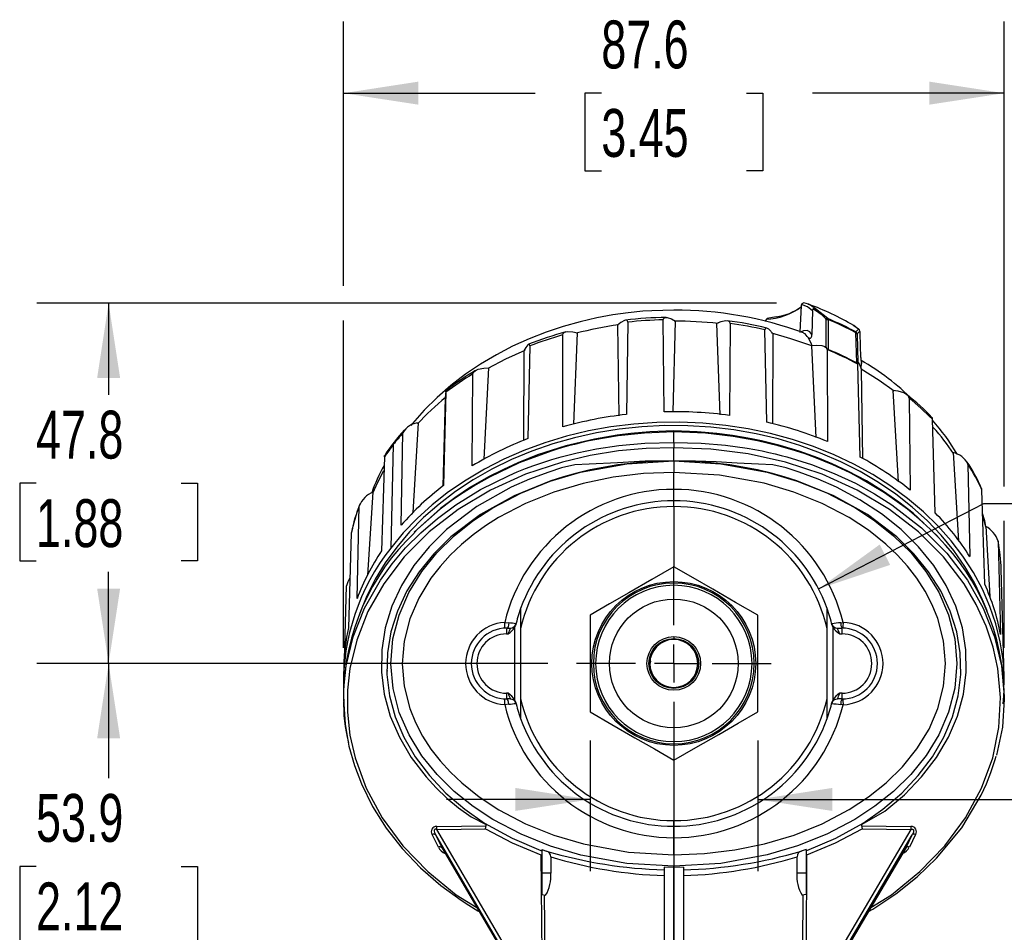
# Model space of a CAD drawing. Header units: millimetres. Extents: x 0 to 838, y 0 to 648.
# Tile 3 of 17: x 87 to 217, y 200 to 321. Entities that reach past the tile are written whole.
import ezdxf

# ---------------------------------------------------------------- set-up
doc = ezdxf.new("R2010")
doc.units = ezdxf.units.MM
doc.header["$LTSCALE"] = 3
doc.linetypes.add('CENTERX2', pattern=[20.32, 12.7, -2.54, 2.54, -2.54])
doc.layers.add('CENTER', color=40, linetype='CENTERX2')
doc.layers.add('DIMENSIONS', color=140, linetype='Continuous', lineweight=25)
doc.styles.add('SLDTEXTSTYLE0', font='TXT', dxfattribs={"width": 0.7})
doc.dimstyles.new('SLDDIMSTYLE0', dxfattribs={"dimtxt": 6.474023, "dimasz": 9.906, "dimexe": 0, "dimexo": 0.0625, "dimgap": 1.618506, "dimtad": 0, "dimtih": 1, "dimtoh": 1, "dimdec": 1, "dimrnd": 1e-09, "dimzin": 12, "dimdsep": 46, "dimtxsty": 'SLDTEXTSTYLE0', "dimsah": 1, "dimcen": 0.09, "dimadec": 0, "dimazin": 3, "dimtfac": 1, "dimtdec": 1, "dimtmove": 0, "dimatfit": 0, "dimfxl": 0, "dimfrac": 2, "dimtolj": 1, "dimtzin": 12, "dimarcsym": 0})
doc.dimstyles.new('SLDDIMSTYLE1', dxfattribs={"dimtxt": 6.474023, "dimasz": 9.906, "dimexe": 0, "dimexo": 0.0625, "dimgap": 1.618506, "dimtad": 0, "dimtih": 1, "dimtoh": 1, "dimdec": 1, "dimrnd": 1e-09, "dimzin": 12, "dimdsep": 46, "dimtxsty": 'SLDTEXTSTYLE0', "dimsah": 1, "dimcen": 0.09, "dimadec": 0, "dimazin": 3, "dimtfac": 1, "dimtdec": 1, "dimtofl": 0, "dimtmove": 0, "dimatfit": 3, "dimfxl": 0, "dimfrac": 2, "dimtolj": 1, "dimtzin": 12, "dimarcsym": 0})
doc.dimstyles.new('SLDDIMSTYLE3', dxfattribs={"dimtxt": 6.474023, "dimasz": 9.906, "dimexe": 0, "dimexo": 0.0625, "dimgap": 1.618506, "dimtad": 0, "dimtih": 1, "dimtoh": 1, "dimdec": 1, "dimrnd": 1e-09, "dimzin": 12, "dimdsep": 46, "dimtxsty": 'SLDTEXTSTYLE0', "dimsah": 1, "dimcen": 0, "dimadec": 0, "dimazin": 3, "dimtfac": 1, "dimtdec": 1, "dimtofl": 0, "dimtmove": 0, "dimatfit": 3, "dimfxl": 0, "dimfrac": 2, "dimtolj": 1, "dimtzin": 12, "dimarcsym": 0})

# ---------------------------------------------------------------- blocks, each defined once
blk = doc.blocks.new('_D_6')
at = {"layer": 'DIMENSIONS'}
for p, q in [((192.7, 245.23), (214.62, 256.54)), ((214.62, 256.54), (233.67, 256.54)), ((238.56, 256.54), (236.38, 256.54)), ((236.38, 256.54), (236.38, 246.25)), ((257.8, 256.54), (259.97, 256.54)), ((259.97, 256.54), (259.97, 246.25)), ((236.38, 246.25), (238.56, 246.25)), ((259.97, 246.25), (257.8, 246.25))]:
    blk.add_line(p, q, dxfattribs=at)
blk.add_solid([(192.7, 245.23), (202.2, 248.42), (200.81, 251.12)], dxfattribs=at)
at = {"layer": 'DIMENSIONS', "char_height": 6.35, "attachment_point": 1, "style": 'SLDTEXTSTYLE0'}
for s, insert in [('%%c', (233.67, 266.17)), ('43.2', (243.45, 266.17)), ('1.70', (238.56, 254.43))]:
    blk.add_mtext(s, dxfattribs=dict(at, insert=insert))
blk = doc.blocks.new('_D_7')
at = {"layer": 'DIMENSIONS'}
for p, q in [((156.79, 235.34), (89.05, 235.34)), ((98.57, 235.34), (98.57, 220.13)), ((88.95, 208.39), (86.78, 208.39)), ((86.78, 208.39), (86.78, 198.1)), ((108.19, 208.39), (110.36, 208.39)), ((110.36, 208.39), (110.36, 198.1)), ((86.78, 198.1), (88.95, 198.1)), ((110.36, 198.1), (108.19, 198.1)), ((98.57, 181.44), (98.57, 196.65)), ((155.58, 181.44), (89.05, 181.44))]:
    blk.add_line(p, q, dxfattribs=at)
for points in [[(98.57, 235.34), (97.05, 225.43), (100.09, 225.43)], [(98.57, 181.44), (100.09, 191.35), (97.05, 191.35)]]:
    blk.add_solid(points, dxfattribs=at)
at = {"layer": 'DIMENSIONS', "char_height": 6.35, "attachment_point": 1, "style": 'SLDTEXTSTYLE0'}
for s, insert in [('53.9', (88.95, 218.03)), ('2.12', (88.95, 206.29))]:
    blk.add_mtext(s, dxfattribs=dict(at, insert=insert))
blk = doc.blocks.new('_D_8')
at = {"layer": 'DIMENSIONS'}
for p, q in [((187.11, 283.14), (89.05, 283.14)), ((98.57, 283.14), (98.57, 270.98)), ((88.95, 259.24), (86.78, 259.24)), ((86.78, 259.24), (86.78, 248.95)), ((108.19, 259.24), (110.36, 259.24)), ((110.36, 259.24), (110.36, 248.95)), ((86.78, 248.95), (88.95, 248.95)), ((110.36, 248.95), (108.19, 248.95)), ((98.57, 235.34), (98.57, 247.5)), ((156.79, 235.34), (89.05, 235.34))]:
    blk.add_line(p, q, dxfattribs=at)
for points in [[(98.57, 283.14), (97.05, 273.23), (100.09, 273.23)], [(98.57, 235.34), (100.09, 245.25), (97.05, 245.25)]]:
    blk.add_solid(points, dxfattribs=at)
at = {"layer": 'DIMENSIONS', "char_height": 6.35, "attachment_point": 1, "style": 'SLDTEXTSTYLE0'}
for s, insert in [('47.8', (88.95, 268.87)), ('1.88', (88.95, 257.13))]:
    blk.add_mtext(s, dxfattribs=dict(at, insert=insert))
blk = doc.blocks.new('_D_9')
at = {"layer": 'DIMENSIONS'}
for p, q in [((129.71, 285.42), (129.71, 320.52)), ((217.32, 258.82), (217.32, 320.52)), ((129.71, 310.99), (155.13, 310.99)), ((163.9, 310.99), (161.72, 310.99)), ((161.72, 310.99), (161.72, 300.7)), ((183.14, 310.99), (185.31, 310.99)), ((185.31, 310.99), (185.31, 300.7)), ((217.32, 310.99), (191.91, 310.99)), ((161.72, 300.7), (163.9, 300.7)), ((185.31, 300.7), (183.14, 300.7)), ((129.71, 237.41), (129.71, 280.85)), ((217.32, 237.41), (217.32, 254.25))]:
    blk.add_line(p, q, dxfattribs=at)
for points in [[(129.71, 310.99), (139.62, 309.47), (139.62, 312.52)], [(217.32, 310.99), (207.41, 312.52), (207.41, 309.47)]]:
    blk.add_solid(points, dxfattribs=at)
at = {"layer": 'DIMENSIONS', "char_height": 6.35, "attachment_point": 1, "style": 'SLDTEXTSTYLE0'}
for s, insert in [('87.6', (163.9, 320.63)), ('3.45', (163.9, 308.89))]:
    blk.add_mtext(s, dxfattribs=dict(at, insert=insert))
blk = doc.blocks.new('_D_10')
at = {"layer": 'DIMENSIONS'}
for p, q in [((162.4, 225.11), (162.4, 207.78)), ((184.63, 225.11), (184.63, 207.78)), ((232.08, 223.36), (229.91, 223.36)), ((229.91, 223.36), (229.91, 213.07)), ((251.32, 223.36), (253.49, 223.36)), ((253.49, 223.36), (253.49, 213.07)), ((162.4, 217.3), (143.35, 217.3)), ((184.63, 217.3), (226.28, 217.3)), ((229.91, 213.07), (232.08, 213.07)), ((253.49, 213.07), (251.32, 213.07))]:
    blk.add_line(p, q, dxfattribs=at)
for points in [[(162.4, 217.3), (152.49, 218.83), (152.49, 215.78)], [(184.63, 217.3), (194.53, 215.78), (194.53, 218.83)]]:
    blk.add_solid(points, dxfattribs=at)
at = {"layer": 'DIMENSIONS', "char_height": 6.35, "attachment_point": 1, "style": 'SLDTEXTSTYLE0'}
for s, insert in [('22.2', (232.08, 233)), ('0.88', (232.08, 221.26)), ('HEX', (232.95, 209.52))]:
    blk.add_mtext(s, dxfattribs=dict(at, insert=insert))
blk = doc.blocks.new('SW_CENTERMARKSYMBOL_0')
at = {"layer": 'CENTER', "color": 0}
for p, q in [((0, 5.08), (0, 12.91)), ((0, 0), (0, 2.54)), ((-5.08, 0), (-12.91, 0)), ((0, 0), (-2.54, 0)), ((0, 0), (0, -2.54)), ((0, 0), (2.54, 0)), ((5.08, 0), (12.91, 0)), ((0, -5.08), (0, -12.91))]:
    blk.add_line(p, q, dxfattribs=at)

msp = doc.modelspace()

# ---------------------------------------------------------------- linework, layer by layer
for p, q in [((190.4, 282.78), (190.21, 279.35)), ((191.38, 283.01), (190.73, 283.16)), ((191.39, 282.98), (191.33, 283)), ((191.88, 282.13), (191.82, 278.98)), ((192.17, 282.27), (192, 282.37)), ((193.17, 281.53), (192.17, 282.27)), ((193.94, 281.09), (192.28, 282.4)), ((172.24, 268.72), (172.12, 280.93)), ((173.44, 268.72), (173.73, 280.76)), ((185.76, 280.94), (185.56, 280.76)), ((185.76, 280.71), (185.76, 280.94)), ((187.08, 281.33), (185.87, 281.09)), ((193.66, 281.05), (193.17, 281.53)), ((193.7, 277.27), (193.69, 280.99)), ((193.94, 281.09), (193.98, 280.96)), ((193.98, 280.96), (193.99, 276.99)), ((166.05, 280.23), (166.22, 268.2)), ((167.4, 280.61), (167.22, 268.37)), ((179.19, 280.46), (179.59, 268.34)), ((180.98, 280.44), (180.91, 268.24)), ((185.83, 267.34), (185.6, 279.6)), ((197.6, 279.98), (197.36, 280.18)), ((197.39, 280.15), (197.36, 280.17)), ((198, 279.69), (197.39, 280.15)), ((197.65, 279.33), (198, 279.69)), ((198.18, 279.44), (197.82, 279.09)), ((158.78, 266.72), (158.78, 278.92)), ((160.24, 267.09), (160.74, 279.19)), ((186.64, 267.13), (186.7, 279.09)), ((191.79, 278.75), (191.82, 278.98)), ((197.66, 279.22), (197.65, 279.33)), ((197.76, 275.2), (197.66, 279.22)), ((197.82, 279.03), (197.91, 275.27)), ((153.64, 276.82), (153.57, 264.91)), ((154.42, 277.46), (154.14, 265.17)), ((191.79, 277.62), (191.78, 277.69)), ((191.78, 277.47), (192.35, 265.3)), ((191.81, 277.46), (191.79, 277.62)), ((193.47, 277.39), (193.7, 277.27)), ((193.92, 277.01), (193.7, 277.27)), ((193.84, 276.97), (193.88, 264.77)), ((193.99, 276.98), (193.92, 277.01)), ((193.99, 276.99), (193.92, 277.01)), ((148.35, 262.45), (149, 274.54)), ((197.82, 275.16), (197.76, 275.2)), ((197.82, 275.16), (197.76, 275.19)), ((197.89, 275.05), (197.89, 275.12)), ((198.21, 262.72), (197.89, 275.05)), ((197.96, 275.26), (197.91, 275.27)), ((198.35, 274.43), (198.35, 274.51)), ((198.56, 262.52), (198.38, 274.34)), ((146.77, 261.54), (146.88, 273.76)), ((202.57, 271.56), (203.27, 259.44)), ((143.18, 270.55), (142.88, 258.87)), ((143.3, 271.31), (142.96, 258.94)), ((204.7, 270.55), (204.86, 258.32)), ((208.17, 255.32), (207.8, 267.73)), ((138.94, 255.39), (139.66, 267.25)), ((137.37, 253.69), (137.58, 265.95)), ((173.52, 264.66), (173.52, 266.07)), ((136.31, 264.37), (135.97, 250.63)), ((173.52, 262.21), (173.52, 263.95)), ((135.14, 262.75), (134.77, 250.29)), ((210.53, 263.32), (211.25, 251.56)), ((173.52, 262.21), (173.52, 262.21)), ((212.51, 261.79), (212.77, 249.51)), ((173.52, 258.44), (173.52, 260.69)), ((214.36, 258.35), (214.33, 258.53)), ((132.96, 247.05), (133.63, 258.05)), ((214.74, 245.85), (214.36, 258.35)), ((131.51, 243.94), (131.81, 256.26)), ((173.52, 256.15), (173.52, 248.17)), ((214.89, 253.41), (214.56, 254.72)), ((214.86, 253.54), (215.41, 244.22)), ((130.74, 252.62), (130.37, 240.07)), ((208.51, 252.19), (207.66, 252.99)), ((216.5, 251.56), (216.84, 239.2)), ((217.27, 235.24), (216.91, 247.84)), ((129.84, 235.86), (130.12, 245.63)), ((153.2, 242.62), (153.2, 239.96)), ((184.63, 235.34), (184.63, 241.76)), ((193.84, 239.96), (193.84, 242.62)), ((151.08, 240.78), (151.64, 240.72)), ((152.45, 240.17), (152.53, 240.39)), ((194.5, 240.39), (194.59, 240.17)), ((195.64, 240.75), (195.95, 240.78)), ((151.34, 239.26), (151.53, 239.26)), ((151.36, 240.02), (151.84, 240.02)), ((152.45, 230.48), (152.45, 240.17)), ((153.2, 239.96), (153.2, 230.69)), ((193.84, 230.69), (193.84, 239.96)), ((194.59, 240.17), (194.59, 230.48)), ((195.19, 240.02), (195.81, 240.02)), ((195.51, 239.26), (195.82, 239.26)), ((173.51, 238.9), (173.51, 238.64)), ((171.06, 237.55), (171.22, 237.53)), ((175.81, 237.53), (175.97, 237.54)), ((129.75, 235.01), (129.71, 233.6)), ((164.98, 235.34), (163.14, 235.34)), ((170.4, 235.66), (170.35, 235.24)), ((173.51, 235.34), (176.69, 235.34)), ((183.88, 235.34), (184.18, 235.34)), ((184.37, 235.34), (184.63, 235.34)), ((217.28, 235.01), (217.27, 235.24)), ((217.32, 233.6), (217.28, 235.01)), ((135.49, 234.42), (135.49, 234.34)), ((129.7, 231.31), (129.7, 230.6)), ((151.53, 231.39), (151.34, 231.39)), ((195.82, 231.39), (195.51, 231.39)), ((151.64, 229.93), (151.08, 229.87)), ((151.84, 230.63), (151.36, 230.63)), ((152.53, 230.26), (152.45, 230.48)), ((153.2, 230.69), (153.2, 228.03)), ((193.84, 228.03), (193.84, 230.69)), ((194.59, 230.48), (194.5, 230.26)), ((195.81, 230.63), (195.19, 230.63)), ((195.95, 229.87), (195.64, 229.9)), ((173.52, 222.51), (173.52, 214.5)), ((142.08, 213.72), (148.65, 213.81)), ((142.09, 213.33), (148.55, 213.42)), ((156.07, 189.48), (142.09, 213.33)), ((204.94, 213.33), (195.81, 197.75)), ((198.38, 213.81), (204.95, 213.72)), ((198.48, 213.42), (204.94, 213.33)), ((142.3, 210.98), (141.47, 212.66)), ((141.9, 212.6), (156.4, 187.87)), ((141.9, 212.6), (142.73, 210.92)), ((173.52, 209.96), (173.52, 212.21)), ((196.6, 198.05), (205.13, 212.6)), ((204.3, 210.92), (205.13, 212.6)), ((205.56, 212.66), (204.74, 210.98)), ((142.73, 210.92), (156.31, 187.76)), ((142.79, 210.83), (142.73, 210.92)), ((142.78, 210.83), (156.35, 187.68)), ((155.89, 210.55), (155.99, 210.5)), ((155.99, 210.67), (156.62, 210.45)), ((155.99, 210.67), (155.99, 207.54)), ((191.04, 210.67), (190.41, 210.44)), ((191.04, 210.67), (191.04, 207.54)), ((191.15, 210.55), (191.04, 210.5)), ((196.59, 197.75), (204.25, 210.83)), ((204.3, 210.92), (196.6, 197.78)), ((204.3, 210.92), (204.24, 210.83)), ((155.89, 209.94), (155.99, 210.01)), ((155.89, 209.94), (156.07, 189.48)), ((157.19, 209.7), (157.19, 207.54)), ((189.85, 207.54), (189.85, 209.7)), ((191.14, 209.94), (191.04, 210.01)), ((191.11, 197.93), (191.14, 209.94)), ((173.52, 208.29), (172.25, 208.31)), ((172.25, 208.31), (172.25, 194.36)), ((173.52, 208.29), (173.52, 208.44)), ((174.79, 208.31), (173.52, 208.29)), ((173.52, 194.35), (173.52, 208.29)), ((174.79, 208.31), (174.79, 194.36)), ((157.19, 207.54), (155.99, 207.54)), ((155.99, 207.54), (155.99, 204.69)), ((191.04, 207.54), (189.85, 207.54)), ((191.04, 207.54), (191.04, 204.69)), ((155.99, 204.69), (156.51, 204.6)), ((156.55, 189.56), (156.37, 204.62)), ((191.04, 204.69), (190.53, 204.6)), ((190.62, 198.01), (190.66, 204.62))]:
    msp.add_line(p, q)
at = {"flags": 128}
for points in [[(173.52, 282.22), (170.61, 282.14), (169.42, 282.06), (167.46, 281.86), (165.44, 281.58), (163.3, 281.18), (161.08, 280.68), (158.84, 280.05), (156.58, 279.3), (154.34, 278.42), (152.14, 277.42), (149.98, 276.3), (147.89, 275.06), (145.88, 273.7), (143.95, 272.22), (142.13, 270.64), (140.43, 268.95), (138.85, 267.17), (138.63, 266.9)], [(191.88, 282.13), (191.23, 282.67), (190.44, 282.94)], [(192.28, 282.4), (191.64, 282.89), (191.39, 282.98)], [(167.4, 280.61), (167.36, 280.8), (167.23, 280.88), (166.97, 280.85), (166.48, 280.58), (166.05, 280.23)], [(172.12, 280.93), (172.17, 281.13), (172.32, 281.23), (172.64, 281.24), (173.22, 281.04), (173.73, 280.76)], [(180.98, 280.44), (180.92, 280.64), (180.76, 280.76), (180.4, 280.8), (179.75, 280.68), (179.19, 280.46)], [(185.78, 281), (185.76, 280.97), (185.76, 280.94)], [(185.91, 281.1), (185.83, 281.06), (185.78, 281)], [(193.94, 281.09), (193.79, 281.1), (193.66, 281.05)], [(193.69, 280.99), (193.68, 281.02), (193.66, 281.05)], [(193.69, 280.99), (193.85, 280.99), (193.98, 280.96)], [(186.7, 279.09), (186.12, 279.68), (185.85, 279.84), (185.68, 279.83), (185.61, 279.72), (185.6, 279.6)], [(191.82, 278.98), (191.55, 279.33), (191.18, 279.49), (190.72, 279.46), (190.19, 279.24)], [(197.36, 280.17), (197.29, 280.22), (197.23, 280.24)], [(158.78, 278.92), (158.84, 279.13), (159.03, 279.27), (159.42, 279.37), (160.12, 279.33), (160.74, 279.19)], [(191.81, 277.46), (189.03, 278.42), (186.5, 279.14)], [(191.2, 278.71), (190.93, 279.08), (190.71, 279.17)], [(191.2, 278.71), (191.33, 278.6), (191.5, 278.5), (191.57, 278.49), (191.6, 278.5), (191.63, 278.51), (191.65, 278.52), (191.67, 278.53), (191.71, 278.58), (191.79, 278.75)], [(191.78, 277.69), (191.36, 278.54), (191.2, 278.71)], [(197.65, 279.33), (197.77, 279.21), (197.82, 279.09)], [(197.66, 279.22), (197.77, 279.13), (197.82, 279.03)], [(197.82, 279.09), (197.82, 279.07), (197.82, 279.03)], [(198.31, 275.91), (198.26, 277.51), (198.21, 279.12)], [(153.75, 276.87), (151.2, 275.71), (148.84, 274.45)], [(154.42, 277.46), (154.39, 277.64), (154.32, 277.7), (154.17, 277.61), (153.89, 277.25), (153.64, 276.82)], [(193.84, 276.97), (193.76, 277.19), (193.57, 277.35), (193.16, 277.49), (192.42, 277.54), (191.78, 277.47)], [(198.31, 275.91), (198.32, 275.64), (198.34, 275.5), (198.35, 275.39), (198.36, 275.35), (198.37, 275.31), (198.38, 275.28), (198.39, 275.26), (198.4, 275.24), (198.42, 275.23), (198.47, 275.27)], [(146.88, 273.76), (146.95, 273.98), (147.15, 274.17), (147.57, 274.37), (148.34, 274.52), (149, 274.54)], [(197.91, 275.27), (197.89, 275.24), (197.82, 275.16)], [(197.89, 275.12), (197.92, 275.26), (197.97, 275.27), (198.09, 275.09), (198.31, 274.56), (198.38, 274.34)], [(198.35, 274.51), (198.41, 275.14), (198.47, 275.28)], [(202.72, 271.45), (200.73, 272.88), (198.35, 274.36)], [(204.7, 270.55), (204.62, 270.78), (204.42, 270.99), (204, 271.24), (203.24, 271.47), (202.57, 271.56)], [(143.3, 271.31), (143.3, 271.48), (143.29, 271.53), (143.27, 271.42), (143.22, 271.02), (143.18, 270.55)], [(207.8, 267.73), (207.79, 267.91), (207.78, 267.94)], [(215.05, 242.33), (214.46, 243.79), (213.38, 246.04), (212.1, 248.22), (210.63, 250.33), (208.97, 252.35), (207.13, 254.27), (205.13, 256.08), (202.97, 257.78), (200.66, 259.36), (198.22, 260.8), (195.66, 262.1), (192.98, 263.26), (190.21, 264.27), (187.35, 265.12), (184.43, 265.81), (181.45, 266.33), (178.43, 266.69), (175.39, 266.88), (172.34, 266.89), (169.29, 266.74), (166.26, 266.42), (163.27, 265.94), (160.34, 265.29), (157.46, 264.47), (154.67, 263.5), (151.97, 262.38), (149.38, 261.11), (146.91, 259.69), (144.57, 258.15), (142.38, 256.48), (140.34, 254.69), (138.47, 252.79), (136.77, 250.79), (135.25, 248.7), (133.92, 246.54), (132.8, 244.3), (131.87, 242.01), (131.77, 241.7)], [(217.33, 232.49), (217.33, 233.42), (217.17, 235.82), (216.8, 238.22), (216.21, 240.58), (215.42, 242.91), (214.43, 245.19), (213.24, 247.41), (211.85, 249.56), (210.27, 251.62), (208.52, 253.6), (206.6, 255.47), (204.51, 257.23), (202.28, 258.88), (199.9, 260.4), (197.4, 261.78), (194.78, 263.02), (192.05, 264.12), (189.24, 265.06), (186.35, 265.84), (183.39, 266.47), (180.39, 266.93), (177.36, 267.23), (174.3, 267.35), (171.25, 267.31), (168.2, 267.1), (165.18, 266.73), (162.2, 266.19), (159.27, 265.48), (156.42, 264.62), (153.64, 263.6), (150.97, 262.44), (148.4, 261.12), (145.96, 259.67), (143.65, 258.09), (141.49, 256.39), (139.48, 254.57), (137.64, 252.65), (135.97, 250.63)], [(173.52, 266.07), (169.61, 265.91), (166.11, 265.53), (163.03, 265.01), (162.08, 264.81), (161.18, 264.61), (160.33, 264.4), (159.53, 264.19), (158.77, 263.98), (158.06, 263.77), (157.39, 263.56), (153.01, 261.94), (149.07, 260.07), (147.27, 259.05), (145.58, 257.99), (144.01, 256.9), (142.53, 255.79), (139.52, 253.14), (139.07, 252.65)], [(173.52, 266.18), (170.33, 266.07), (167.82, 265.85), (165.99, 265.62), (164.51, 265.38), (163, 265.11), (159.21, 264.2), (155.44, 263), (152.82, 261.96), (150.91, 261.09), (148.93, 260.08), (146.57, 258.71), (144.49, 257.33), (142.56, 255.89), (139.08, 252.77)], [(206.71, 253.89), (205.23, 255.28), (203.35, 256.75), (201.3, 258.17), (199.06, 259.55), (196.59, 260.86), (194.49, 261.84), (192.61, 262.62), (190.13, 263.5), (187.59, 264.26), (185.15, 264.87), (184.01, 265.11), (182.86, 265.32), (181.3, 265.58), (179.22, 265.85), (176.62, 266.07), (173.51, 266.18)], [(208.54, 252.09), (207.52, 253.14), (206.06, 254.49), (204.5, 255.79), (201.45, 257.99), (197.96, 260.07), (196.88, 260.63), (195.76, 261.17), (194.61, 261.69), (193.42, 262.19), (192.2, 262.67), (190.94, 263.13), (189.64, 263.56), (187.36, 264.23), (184.61, 264.88), (181.39, 265.46), (177.69, 265.89), (173.52, 266.07)], [(129.74, 230.6), (129.74, 232), (130.06, 235.02), (130.98, 238.87), (132.49, 242.69), (134.6, 246.41), (136.17, 248.58), (137.95, 250.67), (139.95, 252.68), (142.17, 254.59), (144.59, 256.37), (147.89, 258.41), (151.67, 260.29), (152.73, 260.75), (153.83, 261.19), (154.97, 261.61), (156.13, 262.01), (157.33, 262.39), (158.56, 262.74), (160.69, 263.28), (163.24, 263.81), (166.23, 264.26), (169.66, 264.57), (173.52, 264.66)], [(173.52, 263.95), (169.84, 263.86), (166.19, 263.54), (162.42, 262.93), (158.73, 262.06), (153.84, 260.44), (149.21, 258.33), (144.92, 255.76), (141.08, 252.79), (137.77, 249.48), (135.04, 245.91), (132.95, 242.22), (131.46, 238.45), (130.56, 234.66), (130.24, 231.78), (130.24, 228.88), (130.57, 225.84), (131.24, 222.84), (132.72, 218.79), (134.84, 214.87), (137.58, 211.15), (140.88, 207.73), (144.67, 204.67), (147.4, 202.95)], [(173.52, 264.66), (177.13, 264.58), (180.37, 264.31), (183.23, 263.9), (184.25, 263.72), (185.21, 263.53), (186.11, 263.34), (186.96, 263.14), (187.74, 262.94), (188.48, 262.74), (191.75, 261.72), (194.79, 260.54), (197.58, 259.24), (200.13, 257.84), (202.44, 256.37), (206.37, 253.33), (209.7, 249.98), (212.43, 246.41), (214.54, 242.69), (216.05, 238.87), (216.97, 235.02), (217.33, 230.99), (217.31, 230.6)], [(199.63, 202.95), (202.37, 204.67), (206.15, 207.73), (209.45, 211.15), (212.19, 214.87), (214.31, 218.79), (215.79, 222.84), (216.61, 226.85), (216.83, 230.81), (216.47, 234.66), (215.85, 237.51), (214.92, 240.31), (213.62, 243.16), (212, 245.91), (209.26, 249.48), (205.95, 252.79), (202.11, 255.76), (197.82, 258.33), (193.19, 260.44), (188.3, 262.06), (183.37, 263.16), (178.41, 263.78), (173.52, 263.95)], [(135.14, 262.75), (135.17, 262.93), (135.19, 262.95)], [(173.52, 262.21), (169.71, 262.16), (166.03, 261.97), (162.29, 261.77), (160.4, 261.67), (158.64, 261.28), (156.93, 260.74), (154.39, 259.79), (151.95, 258.72), (147.4, 256.15), (143.39, 253.1), (141.07, 250.81), (139.06, 248.33), (137.41, 245.7), (136.13, 242.94), (135.25, 240.08), (134.79, 237.15), (134.74, 234.19), (135.12, 231.26), (135.92, 228.36), (137.12, 225.55), (138.7, 222.86), (140.66, 220.3), (141.98, 218.86), (143.42, 217.48), (144.96, 216.18), (146.63, 215.02), (148.55, 214.04)], [(173.52, 262.21), (169.8, 262.08), (166.09, 261.69), (162.42, 261.02), (160.63, 260.58), (158.88, 260.1), (157.2, 259.56), (152.32, 257.59), (147.86, 255.09), (143.95, 252.12), (141.68, 249.9), (139.73, 247.5), (138.11, 244.96), (136.87, 242.3), (136.01, 239.55), (135.55, 236.74), (135.48, 233.9), (135.83, 231.07), (136.58, 228.28), (137.71, 225.57), (139.23, 222.95), (141.11, 220.46), (143.3, 218.15), (145.79, 216.02), (148.42, 214.17)], [(173.52, 208.44), (167.3, 208.81), (161.16, 209.93), (157.15, 211.12), (153.26, 212.69), (149.53, 214.64), (146.89, 216.38), (144.4, 218.36), (142.12, 220.6), (140.09, 223.1), (138.4, 225.86), (137.1, 228.85), (136.28, 232.03), (136, 235.31), (136.27, 238.59), (137.09, 241.77), (138.38, 244.76), (140.08, 247.52), (142.1, 250.03), (144.38, 252.27), (146.86, 254.25), (149.51, 255.99), (153.24, 257.95), (157.12, 259.51), (161.13, 260.71), (167.3, 261.84), (173.52, 262.21)], [(173.52, 262.21), (179.73, 261.84), (185.87, 260.72), (189.88, 259.53), (193.78, 257.96), (197.5, 256.01), (200.15, 254.27), (202.63, 252.29), (204.92, 250.05), (206.94, 247.55), (208.64, 244.79), (209.93, 241.8), (210.75, 238.62), (211.04, 235.34), (210.76, 232.06), (209.94, 228.88), (208.65, 225.89), (206.96, 223.13), (204.93, 220.62), (202.65, 218.38), (200.17, 216.4), (197.52, 214.66), (193.79, 212.7), (189.91, 211.14), (185.91, 209.94), (179.74, 208.81), (173.52, 208.44)], [(173.52, 262.21), (173.52, 262.15), (173.52, 262.03), (173.52, 261.75), (173.52, 261.51), (173.52, 261.24), (173.52, 260.69)], [(198.48, 214.04), (201.49, 215.73), (204.11, 217.93), (206.37, 220.3), (208.33, 222.86), (209.92, 225.55), (211.11, 228.36), (211.91, 231.26), (212.29, 234.19), (212.25, 237.15), (211.78, 240.08), (210.9, 242.94), (209.63, 245.7), (207.97, 248.33), (205.96, 250.81), (203.64, 253.1), (201.04, 255.19), (198.18, 257.06), (195.08, 258.72), (192.65, 259.79), (190.11, 260.74), (188.39, 261.28), (186.63, 261.67), (184.74, 261.77), (181.93, 261.9), (179.12, 262.08), (176.4, 262.18), (173.52, 262.21)], [(198.62, 214.17), (201.24, 216.02), (203.74, 218.15), (205.93, 220.46), (207.81, 222.95), (209.32, 225.57), (210.46, 228.28), (211.2, 231.07), (211.55, 233.9), (211.49, 236.74), (211.02, 239.55), (210.17, 242.3), (208.92, 244.96), (207.3, 247.5), (205.35, 249.9), (203.09, 252.12), (199.17, 255.09), (194.71, 257.59), (189.83, 259.56), (188.15, 260.1), (186.4, 260.58), (184.62, 261.02), (180.95, 261.69), (177.24, 262.08), (173.52, 262.21)], [(135, 260.88), (134.22, 259.36), (133.57, 257.91)], [(173.52, 260.69), (169.47, 260.53), (165.46, 260.05), (161.49, 259.23), (157.59, 258.07), (153.83, 256.56), (150.28, 254.69), (148.53, 253.58), (146.89, 252.39), (145.37, 251.14), (143.87, 249.71), (142.51, 248.22), (141.3, 246.65), (139.68, 244.01), (138.5, 241.28), (137.74, 238.31), (137.49, 235.31), (137.75, 232.31), (138.51, 229.35), (139.25, 227.51), (140.19, 225.72), (141.31, 223.98), (142.52, 222.42), (143.88, 220.93), (145.39, 219.5), (147.72, 217.63), (150.3, 215.94), (153.85, 214.08), (157.62, 212.57), (161.53, 211.41), (167.48, 210.32), (173.52, 209.96)], [(173.52, 209.96), (177.56, 210.12), (181.58, 210.6), (185.54, 211.42), (189.45, 212.58), (193.2, 214.09), (196.76, 215.96), (199.34, 217.65), (201.66, 219.51), (203.83, 221.64), (205.74, 224), (207.35, 226.63), (208.53, 229.37), (209.29, 232.34), (209.54, 235.34), (209.28, 238.34), (208.52, 241.31), (207.78, 243.14), (206.85, 244.93), (205.72, 246.67), (204.51, 248.23), (203.15, 249.72), (201.64, 251.15), (199.31, 253.02), (196.74, 254.71), (193.18, 256.57), (189.42, 258.08), (185.51, 259.24), (179.55, 260.33), (173.52, 260.69)], [(173.52, 256.92), (173.52, 256.96), (173.52, 257.07), (173.52, 257.36), (173.52, 257.86), (173.52, 258.44)], [(214.88, 253.52), (214.74, 254.25), (214.45, 255.25)], [(173.51, 248.17), (170.6, 246.49), (167.56, 244.73), (164.98, 243.24), (162.4, 241.76)], [(184.63, 241.76), (181.71, 243.44), (178.67, 245.19), (176.09, 246.68), (173.51, 248.17)], [(162.4, 241.76), (162.4, 238.39), (162.4, 234.88), (162.4, 231.9), (162.4, 228.92)], [(151.64, 240.72), (151.61, 240.45), (151.55, 240.22), (151.46, 240.08), (151.36, 240.02)], [(171.27, 237.58), (170.83, 237.04), (170.68, 236.72)], [(184.63, 228.92), (184.63, 232.07), (184.63, 235.34)], [(217.18, 229.99), (217.27, 231.01), (217.31, 231.87)], [(129.7, 230.6), (129.92, 227.28), (130.2, 225.72)], [(151.64, 229.93), (151.61, 230.2), (151.55, 230.43), (151.46, 230.57), (151.36, 230.63)], [(217.31, 230.6), (217.08, 226.9), (216.29, 223.18)], [(162.4, 228.92), (165.31, 227.24), (168.35, 225.49), (170.94, 224), (173.51, 222.51)], [(173.51, 222.51), (176.42, 224.19), (179.46, 225.94), (182.05, 227.44), (184.63, 228.92)], [(130.2, 225.72), (130.43, 224.39), (131.16, 221.79), (132.08, 219.36), (133.56, 216.37), (135.37, 213.51), (137.51, 210.79), (139.94, 208.24), (142.62, 205.91), (145.31, 203.93), (146.31, 203.28), (147.51, 202.54), (147.71, 202.42)], [(199.33, 202.43), (199.9, 202.76), (202.93, 204.78), (205.78, 207.05), (208.36, 209.52), (211.68, 213.53), (214.27, 217.87), (214.96, 219.37), (215.56, 220.89), (216.14, 222.62), (216.25, 223.06)], [(148.42, 214.17), (152.06, 212.17), (155.89, 210.55)], [(148.42, 214.17), (148.48, 214.11), (148.55, 214.04)], [(191.15, 210.55), (194.98, 212.18), (198.62, 214.17)], [(142.09, 213.33), (141.96, 213.36), (141.87, 213.35), (141.82, 213.33), (141.79, 213.3), (141.76, 213.26), (141.74, 213.21), (141.73, 213.09), (141.76, 212.94), (141.9, 212.6)], [(148.55, 213.42), (152.08, 211.53), (155.89, 209.94)], [(173.52, 212.21), (173.52, 212.79), (173.52, 213.29), (173.52, 213.58), (173.52, 213.69), (173.52, 213.74)], [(191.14, 209.94), (194.95, 211.53), (198.48, 213.42)], [(204.94, 213.33), (205.07, 213.36), (205.17, 213.35), (205.21, 213.33), (205.25, 213.3), (205.27, 213.26), (205.29, 213.21), (205.3, 213.09), (205.27, 212.94), (205.13, 212.6)], [(173.52, 209.96), (173.52, 209.41), (173.52, 209.14), (173.52, 208.9), (173.52, 208.62), (173.52, 208.5), (173.52, 208.44)]]:
    msp.add_lwpolyline(points, dxfattribs=at)
for radius in [10.86, 8.54, 3.56, 3.3]:
    msp.add_circle((173.51, 235.34), radius)
for centre, radius, start, end in [((173.7, 233.05), 49.17, 69.7549, 90.2107), ((185.26, 289.81), 8.83, 273.3165, 305.743), ((186.13, 288.5), 7.24, 277.5585, 306.3204), ((190.85, 282.75), 0.457, 155.5028, 175.9457), ((190.77, 282.79), 0.371, 94.5024, 155.503), ((177.76, 246.39), 39.06, 59.8793, 69.57), ((192.13, 282.16), 0.255, 120.9945, 187.0294), ((192.17, 282.07), 0.352, 72.1376, 118.7512), ((172.65, 237.71), 43.52, 90.2054, 97.3255), ((173.51, 226.1), 54.85, 91.4511, 96.3921), ((173.52, 227.61), 53.15, 83.6566, 89.9713), ((175.54, 238.53), 42.56, 76.0172, 83.1943), ((175.76, 237.96), 46.8, 62.1145, 67.144), ((175.76, 237.8), 46.85, 62.1388, 67.1205), ((173.3, 229.19), 51.56, 97.9208, 104.3037), ((173.7, 227.44), 53.5, 77.1547, 82.1783), ((197.8, 279.35), 0.391, 13.2119, 59.1889), ((196.64, 279.11), 1.57, 0.4473, 12.1948), ((169.75, 239.33), 41.36, 104.797, 111.9898), ((172.54, 230.45), 50.39, 105.8567, 111.0854), ((175.76, 233.61), 46.98, 61.8992, 67.3777), ((175.77, 233.69), 46.98, 62.0847, 67.1763), ((175.77, 233.69), 46.97, 62.0847, 67.1763), ((181.3, 245.96), 34.14, 45.5507, 60.0717), ((163.67, 245.92), 32.72, 120.1826, 128.5046), ((168.88, 237.76), 42.19, 121.4421, 127.3278), ((166.29, 242.39), 36.44, 129.1995, 137.2639), ((187.49, 248.91), 27.81, 43.1768, 52.5148), ((180.59, 240.86), 38.24, 44.6372, 50.9214), ((173.29, 215.05), 53.67, 96.5004, 105.6852), ((173.52, 213.4), 55.34, 82.3244, 91.3232), ((156.09, 249.62), 24.79, 137.5988, 147.4842), ((139.77, 264.77), 2.48, 92.6386, 151.7262), ((174.38, 217.52), 51.12, 67.5725, 77.06), ((188.23, 250), 26.33, 29.8261, 41.964), ((183.42, 244.83), 32.81, 34.0341, 41.6959), ((163.68, 243.47), 34.43, 139.263, 142.6328), ((171.07, 221.43), 46.9, 111.1665, 121.2154), ((198.66, 266.09), 25.14, 179.8192, 180.0609), ((162.66, 244.25), 33.15, 142.6329, 146.089), ((543.91, 264.3), 370.4, 179.9448, 180.0552), ((177.91, 224.83), 42.99, 51.1752, 61.8252), ((210.01, 260.6), 2.76, 25.4133, 79.3222), ((154.05, 250.84), 21.79, 150.3984, 160.9742), ((194.38, 250.03), 21.67, 23.0703, 33.8631), ((186.35, 245.5), 30.82, 24.6483, 31.906), ((166.1, 228.67), 38.1, 127.4009, 138.9452), ((134.76, 255.08), 3.18, 110.8191, 158.2297), ((173.54, 235.33), 23.11, 90.0659, 166.3531), ((173.49, 235.33), 23.11, 13.6603, 89.9341), ((158.31, 246.5), 28.24, 159.7894, 167.4826), ((150.65, 248.84), 20.26, 157.9147, 168.9996), ((173.52, 235.33), 21.59, 90, 160.2501), ((173.5, 235.33), 20.83, 89.9634, 167.154), ((-45.4, 256.53), 218.92, 359.9003, 0.0997), ((173.52, 235.33), 21.59, 19.7499, 90), ((173.53, 235.33), 20.83, 12.846, 90.0366), ((183.61, 231.14), 34.46, 32.2109, 44.5548), ((213.09, 250.4), 3.61, 18.7759, 60.6681), ((160, 230.74), 30.3, 133.6932, 178.9252), ((186.94, 230.7), 30.4, 1.1477, 44.7137), ((189.78, 246.72), 27.16, 2.3521, 10.2474), ((158.74, 232.62), 29.03, 141.6525, 181.2692), ((160.34, 233.14), 30.79, 146.1673, 159.477), ((132.41, 245.28), 2.32, 142.6219, 171.1773), ((173.51, 235.34), 10.67, 90, 0), ((173.51, 235.34), 10.37, 0, 180), ((173.51, 235.34), 10.67, 0, 90), ((188.63, 233.95), 28.69, 10.5464, 24.4995), ((173.52, 235.33), 21.59, 160.2501, 166.4244), ((173.52, 235.33), 21.59, 13.5756, 19.7499), ((151.37, 235.33), 5.46, 93.0078, 266.9922), ((140.12, 240.01), 10.99, 0.0234, 3.9934), ((144.83, 183.32), 57.81, 82.2963, 83.2396), ((151.84, 240.79), 0.762, 270, 345.8585), ((203.94, 169.93), 71.3, 96.6813, 97.6454), ((195.19, 240.79), 0.762, 194.1415, 270), ((196.68, 240.6), 1.04, 171.7622, 213.4589), ((206.93, 240.28), 10.99, 177.3504, 181.3236), ((195.79, 235.33), 5.46, 271.6629, 88.3371), ((157.18, 234.22), 27.44, 167.7046, 178.3561), ((151.36, 235.33), 4.7, 90, 270), ((151.34, 235.33), 3.94, 90, 270), ((162.27, 239.45), 10.93, 177.0017, 180.9986), ((149.85, 241.89), 3.12, 302.571, 326.4883), ((158.85, 236.68), 7.77, 154.5233, 160.6065), ((197.22, 241.92), 3.16, 213.6956, 237.2451), ((188.5, 236.82), 7.42, 19.2507, 25.6195), ((184.89, 239.45), 10.93, 359.0014, 2.9983), ((195.81, 235.33), 4.7, 270, 90), ((195.82, 235.33), 3.94, 270, 90), ((173.51, 235.34), 3.18, 0, 180), ((173.51, 235.34), 10.37, 180, 0), ((173.51, 235.34), 3.18, 180, 0), ((162.27, 231.2), 10.93, 179.0014, 182.9983), ((157.29, 233.32), 6.08, 198.5477, 206.3224), ((149.82, 228.73), 3.16, 33.6956, 57.2451), ((197.18, 228.76), 3.12, 122.571, 146.4883), ((188.18, 233.97), 7.77, 334.5233, 340.6065), ((184.89, 231.2), 10.93, 357.0017, 0.9986), ((149.64, 229.79), 19.91, 177.686, 194.3971), ((140.12, 230.64), 10.99, 356.0066, 359.9766), ((173.54, 235.33), 23.11, 193.6469, 269.9341), ((144.85, 287.23), 57.7, 276.7595, 277.7045), ((151.84, 229.86), 0.762, 14.1415, 90), ((173.52, 235.33), 21.59, 193.5756, 199.7499), ((173.5, 235.33), 20.83, 192.846, 270.0366), ((173.53, 235.33), 20.83, 269.9634, 347.154), ((173.49, 235.33), 23.11, 270.0659, 346.3397), ((173.52, 235.33), 21.59, 340.2501, 346.4244), ((195.19, 229.86), 0.762, 90, 165.8585), ((203.94, 300.73), 71.32, 262.3547, 263.3186), ((196.68, 230.05), 1.04, 146.5412, 188.2377), ((206.93, 230.37), 10.99, 178.6764, 182.6496), ((173.52, 235.33), 21.59, 199.7499, 270), ((173.52, 235.33), 21.59, 270, 340.2501), ((-38.71, 214.12), 212.22, 359.8971, 0.1029), ((199.13, 213.48), 0.857, 127.0845, 139.3069), ((142.02, 213.05), 0.674, 85.1207, 215.4475), ((128.88, 213.23), 13.21, 0.451, 2.1466), ((148.36, 213.82), 0.286, 358.0779, 49.388), ((142.12, 215.23), 6.68, 344.2686, 347.736), ((198.67, 213.82), 0.286, 130.6038, 181.9207), ((205.42, 215.36), 7.2, 192.3899, 195.6055), ((218.15, 213.23), 13.21, 177.8534, 179.549), ((205.01, 213.05), 0.674, 324.5844, 94.8474), ((141.64, 212.29), 0.403, 49.0306, 114.4527), ((205.39, 212.29), 0.403, 65.5473, 130.9694), ((142.46, 210.61), 0.403, 49.0306, 114.4527), ((143.95, 211.81), 1.85, 206.6042, 245.7675), ((174.04, 269.66), 61.72, 253.6045, 268.3339), ((156.39, 209.68), 0.8, 1.6049, 73.1716), ((172.95, 269.95), 62.02, 271.7016, 286.3599), ((190.65, 209.68), 0.8, 106.8286, 178.3961), ((203.08, 211.81), 1.85, 294.2325, 333.3958), ((204.57, 210.61), 0.403, 65.5473, 130.9694), ((173.92, 263.88), 56.7, 252.8346, 268.3073), ((172.94, 264.92), 57.75, 271.8343, 287.0238), ((152.49, 207.07), 4.72, 328.3216, 5.7176), ((194.54, 207.07), 4.72, 174.2824, 211.6784)]:
    msp.add_arc(centre, radius, start, end)
at = {"layer": 'CENTER'}
msp.add_line((173.52, 215.82), (173.52, 164.04), dxfattribs=at)

# ---------------------------------------------------------------- block references
msp.add_blockref('SW_CENTERMARKSYMBOL_0', (173.51, 235.34), dxfattribs=at)

# ---------------------------------------------------------------- dimensions: what is measured, and where the dimension line sits
at = {"layer": 'DIMENSIONS'}
dim = msp.add_linear_dim(base=(217.32, 310.99), p1=(129.71, 233.6), p2=(217.32, 233.6), dimstyle='SLDDIMSTYLE1', dxfattribs=at)
dim.commit()
dim.dimension.update_dxf_attribs({"geometry": '_D_9', "text_midpoint": (173.52, 310.99), "dimtype": 160})
for base, p1, p2, angle, picture, middle in [((98.57, 235.34), (190.92, 283.14), (160.6, 235.34), 90, '_D_8', (98.57, 259.24)), ((98.57, 181.44), (160.6, 235.34), (159.39, 181.44), 89.9996, '_D_7', (98.57, 208.39))]:
    dim = msp.add_linear_dim(base=base, p1=p1, p2=p2, angle=angle, dimstyle='SLDDIMSTYLE1', dxfattribs=at)
    dim.commit()
    dim.dimension.update_dxf_attribs({"geometry": picture, "text_midpoint": middle, "dimtype": 160})
dim = msp.add_diameter_dim_2p(p1=(154.33, 225.42), p2=(192.7, 245.23), dimstyle='SLDDIMSTYLE3', dxfattribs=at)
dim.commit()
dim.dimension.update_dxf_attribs({"geometry": '_D_6', "text_midpoint": (248.18, 256.54), "dimtype": 163})
dim = msp.add_linear_dim(base=(184.63, 217.3), p1=(162.4, 228.92), p2=(184.63, 228.92), angle=360, text='<>\\PHEX', dimstyle='SLDDIMSTYLE0', dxfattribs=at)
dim.commit()
dim.dimension.update_dxf_attribs({"geometry": '_D_10', "text_midpoint": (241.7, 217.3), "dimtype": 160})

doc.saveas('drawing.dxf')
